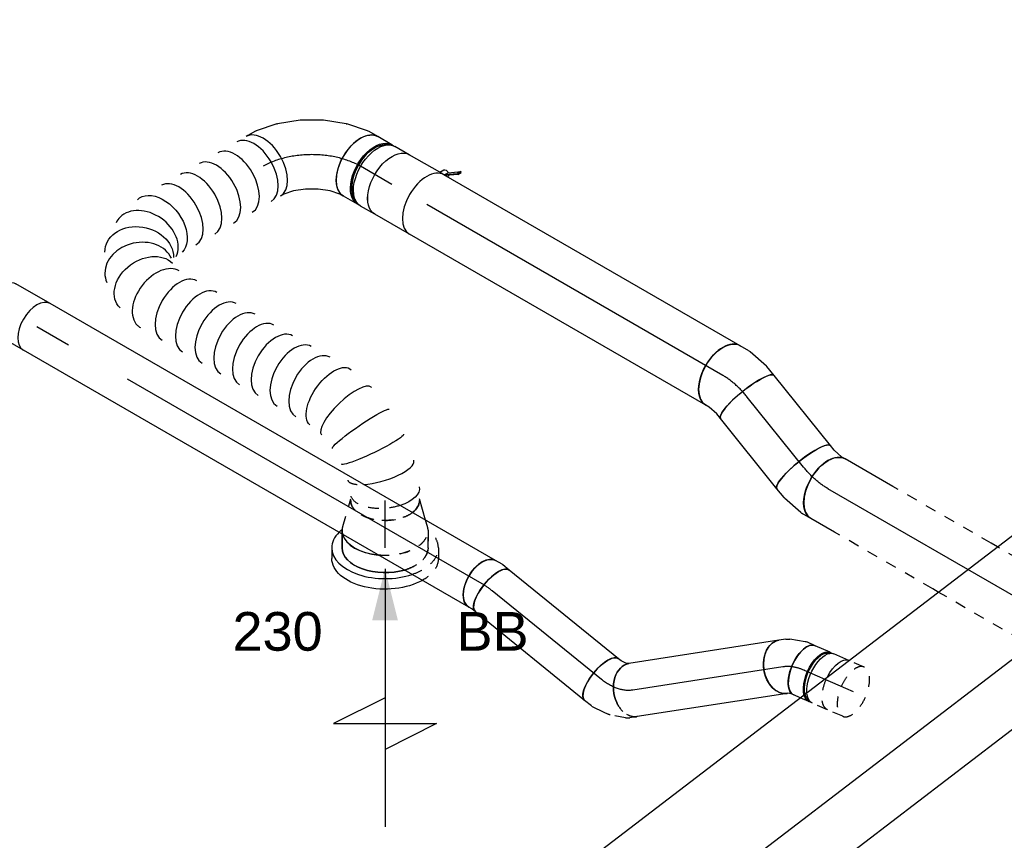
# Model space of a CAD drawing. Extents: x -138812 to 250702, y -18987 to 104055.
# Tile 34 of 193: x 18374 to 20665, y 27423 to 29333. Entities that reach past the tile are written whole.
import ezdxf
from ezdxf.enums import TextEntityAlignment as Align

# ---------------------------------------------------------------- set-up
doc = ezdxf.new("R2010")
doc.units = 0
doc.header["$LTSCALE"] = 50
doc.linetypes.add('CENTER2', pattern=[28.575, 19.05, -3.175, 3.175, -3.175])
doc.linetypes.add('STREEPJES', pattern=[0.1, 0.05, -0.05])
doc.layers.get('0').update_dxf_attribs({"linetype": 'CONTINUOUS'})
for name, color, linetype in [('lMcht retour bestaand_PR', 1, 'CONTINUOUS'), ('lucht retour bestaand', 8, 'CONTINUOUS'), ('WL570---_RETOUR', 112, 'CONTINUOUS'), ('WL570---_RETOUR_HL', 8, 'CONTINUOUS'), ('WL570---_RETOUR_RST', 2, 'CONTINUOUS'), ('WL570---_RETOUR_RST_HL', 1, 'CONTINUOUS'), ('WM570---_RETOUR_PR', 1, 'CONTINUOUS'), ('WM570---_RETOUR_RST_PR', 1, 'CONTINUOUS')]:
    doc.layers.add(name, color=color, linetype=linetype)
doc.styles.add('BURO-018', font='ARIAL.TTF', dxfattribs={"height": 90})

# ---------------------------------------------------------------- blocks, each defined once
blk = doc.blocks.new('*U799')
at = {"color": 0, "ltscale": 10}
for p, q in [((11.4, 179, -878.6), (4113.4, 179, -878.6)), ((138.2, -49.4, -878.6), (4240.2, -49.4, -878.6)), ((1368.6, -179, -878.6), (4141, -179, -878.6))]:
    blk.add_line(p, q, dxfattribs=at)
at = {"layer": 'lMcht retour bestaand_PR', "color": 1, "style": 'BURO-018'}
blk.add_attdef('POSNR', text='', height=90, dxfattribs=at).set_placement((0, 0), align=Align.MIDDLE)
blk = doc.blocks.new('*U837')
at = {"color": 2, "ltscale": 10}
for p, q in [((-16.6, 79.7, 2258.4), (-13.2, 85.6, 2258.4)), ((-16.5, 81, 2258.4), (-16.6, 79.7, 2258.4)), ((-16.6, 79.7, 2258.4), (26.3, 63.1, 2258.4)), ((-13.1, 86.9, 2258.4), (-16.5, 81, 2258.4)), ((-13.2, 85.6, 2258.4), (-13.1, 86.9, 2258.4)), ((29.7, 69, 2258.4), (-13.2, 85.6, 2258.4)), ((29.8, 70.2, 2258.4), (-13.1, 86.9, 2258.4)), ((26.3, 63.1, 2258.4), (29.7, 69, 2258.4)), ((29.7, 70.3, 2258.4), (30.1, 71, 2258.4)), ((29.7, 69, 2258.4), (29.8, 70.2, 2258.4)), ((30.6, 68.6, 2258.4), (29.7, 69, 2258.4)), ((89.8, 47, 2258.4), (29.8, 70.2, 2258.4)), ((-46.1, 62.5, 2258.4), (25.2, 62.5, 2258.4)), ((17.2, 48.6, 2258.4), (25.2, 62.5, 2258.4)), ((25.2, 62.5, 2258.4), (25.7, 63.3, 2258.4)), ((89.7, 45.7, 2258.4), (30.6, 68.6, 2258.4)), ((33.2, 38.7, 2258.4), (46.4, 61.6, 2258.4)), ((43.4, 56.4, 2258.4), (86.3, 39.8, 2258.4)), ((89.7, 45.7, 2258.4), (89.8, 47, 2258.4)), ((86.3, 39.8, 2258.4), (89.7, 45.7, 2258.4)), ((-46.1, -62.5, 2258.4), (46.1, -62.5, 2258.4))]:
    blk.add_line(p, q, dxfattribs=at)
for centre, major_axis, start_param, end_param in [((38.3, 66.3, 2258.4), (8.15, -4.7), 3.141593, 6.283185), ((38.3, 66.3, 2258.4), (8.15, -4.7), 0, 3.141593), ((-46.1, 0, 2258.4), (0, 62.5), 3.141593, 6.283185)]:
    blk.add_ellipse(centre, major_axis=major_axis, ratio=0.57735, start_param=start_param, end_param=end_param, dxfattribs=at)
at = {"color": 2, "ltscale": 10, "extrusion": (1.03585e-16, -6.83926e-17, -1)}
for start_param, end_param in [(0.746544, 3.141593), (0.156399, 0.284343)]:
    blk.add_ellipse((46.1, 0, 2258.4), major_axis=(0, 62.5), ratio=0.57735, start_param=start_param, end_param=end_param, dxfattribs=at)
at = {"color": 2, "ltscale": 10}
blk.add_spline([(33.2, 38.7, 2258.4), (32.7, 38.3, 2258.4), (32.2, 37.9, 2258.4), (31.7, 37.6, 2258.4), (31.1, 37.3, 2258.4), (30.4, 37.2, 2258.4), (29.6, 37.1, 2258.4), (28.9, 37, 2258.4), (28.1, 37.1, 2258.4), (27.2, 37.2, 2258.4), (26.4, 37.4, 2258.4), (25.6, 37.7, 2258.4), (24.7, 38.1, 2258.4), (23.9, 38.5, 2258.4), (23.1, 39, 2258.4), (22.3, 39.5, 2258.4), (21.5, 40.1, 2258.4), (20.8, 40.7, 2258.4), (20.1, 41.3, 2258.4), (19.5, 42, 2258.4), (18.9, 42.7, 2258.4), (18.4, 43.3, 2258.4), (17.9, 44, 2258.4), (17.6, 44.7, 2258.4), (17.3, 45.4, 2258.4), (17.1, 46, 2258.4), (16.9, 46.6, 2258.4), (16.9, 47.2, 2258.4), (16.9, 47.7, 2258.4), (17, 48.2, 2258.4), (17.2, 48.6, 2258.4)], degree=3, dxfattribs=at)
at = {"layer": 'WL570---_RETOUR', "color": 1, "style": 'BURO-018'}
blk.add_attdef('I', text='', height=90, dxfattribs=at).set_placement((0, 0), align=Align.MIDDLE)
at = {"layer": 'WM570---_RETOUR_PR', "color": 1, "style": 'BURO-018'}
blk.add_attdef('POSNR', text='', height=90, dxfattribs=at).set_placement((0, 0), align=Align.MIDDLE)
blk = doc.blocks.new('*U838')
at = {"color": 0, "ltscale": 10}
for p, q in [((0, 62.5, 1379.9), (1196.3, 62.5, 1379.9)), ((0, -62.5, 1379.9), (1196.3, -62.5, 1379.9))]:
    blk.add_line(p, q, dxfattribs=at)
blk.add_ellipse((0, 0, 1379.9), major_axis=(0, 62.5), ratio=0.57735, start_param=3.141593, end_param=6.283185, dxfattribs=at)
at = {"layer": 'WL570---_RETOUR_HL', "linetype": 'CENTER2'}
blk.add_line((0, 0, 1379.9), (1196.3, 0, 1379.9), dxfattribs=at)
at = {"layer": 'WM570---_RETOUR_PR', "color": 1, "style": 'BURO-018'}
blk.add_attdef('POSNR', text='', height=90, dxfattribs=at).set_placement((0, 0), align=Align.MIDDLE)
blk = doc.blocks.new('*U839')
at = {"color": 0, "ltscale": 10}
for p, q in [((-15.2, 62.5, 1370.4), (-5, 62.5, 1370.4)), ((-5, 62.5, 1370.4), (3.4, 63.8, 1370.4)), ((-15.2, -62.5, 1370.4), (3.8, -62.5, 1370.4)), ((3.8, -62.5, 1370.4), (6.1, -62.3, 1370.4)), ((6.1, -62.3, 1370.4), (23.1, -59.6, 1370.4))]:
    blk.add_line(p, q, dxfattribs=at)
blk.add_ellipse((-15.2, 0, 1370.4), major_axis=(0, 62.5), ratio=0.38297, start_param=3.141593, end_param=6.283185, dxfattribs=at)
at = {"color": 0, "ltscale": 10, "extrusion": (5.12092e-17, 1.13071e-16, -1)}
blk.add_ellipse((13.3, 2.1, 1370.4), major_axis=(-9.9, 61.7), ratio=0.57735, start_param=0, end_param=3.141593, dxfattribs=at)
at = {"layer": 'WL570---_RETOUR_HL', "linetype": 'CENTER2'}
blk.add_ellipse((-56.7, 62.2, 1370.4), major_axis=(122.1, -26.8), ratio=0.459368, start_param=5.15816, end_param=5.419959, dxfattribs=at)
at = {"layer": 'WM570---_RETOUR_PR', "color": 1, "style": 'BURO-018'}
blk.add_attdef('POSNR', text='', height=90, dxfattribs=at).set_placement((0, 0), align=Align.MIDDLE)
blk = doc.blocks.new('*U840')
at = {"color": 0, "ltscale": 10}
for p, q in [((0, 62.5, 1228.4), (327.3, 62.5, 1228.4)), ((0, -62.5, 1228.4), (327.3, -62.5, 1228.4))]:
    blk.add_line(p, q, dxfattribs=at)
blk.add_ellipse((0, 0, 1228.4), major_axis=(0, 62.5), ratio=0.38297, start_param=3.141593, end_param=6.283185, dxfattribs=at)
at = {"color": 0, "ltscale": 10, "extrusion": (9.15221e-17, -6.87025e-17, -1)}
blk.add_ellipse((327.3, 0, 1228.4), major_axis=(0, 62.5), ratio=0.38297, start_param=0, end_param=3.141593, dxfattribs=at)
at = {"layer": 'WL570---_RETOUR_HL', "linetype": 'CENTER2'}
blk.add_line((0, 0, 1228.4), (327.3, 0, 1228.4), dxfattribs=at)
at = {"layer": 'WM570---_RETOUR_PR', "color": 1, "style": 'BURO-018'}
blk.add_attdef('POSNR', text='', height=90, dxfattribs=at).set_placement((0, 0), align=Align.MIDDLE)
blk = doc.blocks.new('*U841')
at = {"color": 8, "linetype": 'STREEPJES', "ltscale": 10}
for p, q in [((-36.2, 62.5, 1208.6), (-19.1, 62.5, 1208.6)), ((-9.5, 60.9, 1208.6), (24.8, 48.9, 1208.6)), ((30.2, 46.2, 1208.6), (37.5, 41.1, 1208.6))]:
    blk.add_line(p, q, dxfattribs=at)
at = {"color": 0, "ltscale": 10}
for p, q in [((37.5, 41.1, 1208.6), (62.2, 23.8, 1208.6)), ((64.5, 21.8, 1208.6), (78.5, 6.4, 1208.6)), ((-36.2, -62.5, 1208.6), (-35.3, -62.5, 1208.6)), ((-35.3, -62.5, 1208.6), (-29.6, -64.5, 1208.6)), ((-29.6, -64.5, 1208.6), (-19.7, -71.4, 1208.6)), ((-19.7, -71.4, 1208.6), (-14.3, -77.4, 1208.6))]:
    blk.add_line(p, q, dxfattribs=at)
at = {"color": 8, "linetype": 'STREEPJES', "ltscale": 10}
for centre, major_axis, ratio, start_param, end_param in [((-36.2, 0, 1208.6), (0, 62.5), 0.714511, 5.089972, 6.283185), ((-24.7, 0, 1208.6), (-10.5, -62.1), 0.681478, 3.027032, 3.256153)]:
    blk.add_ellipse(centre, major_axis=major_axis, ratio=ratio, start_param=start_param, end_param=end_param, dxfattribs=at)
at = {"color": 8, "linetype": 'STREEPJES', "ltscale": 10, "extrusion": (2.12517e-17, 1.37141e-16, -1)}
blk.add_ellipse((-1, -8.3, 1208.6), major_axis=(28.6, 56), ratio=0.591775, start_param=6.201543, end_param=6.364828, dxfattribs=at)
at = {"color": 0, "ltscale": 10}
for centre, major_axis, ratio, start_param, end_param in [((-36.2, 0, 1208.6), (0, 62.5), 0.714511, 3.141593, 5.089972), ((21.9, -24.2, 1208.6), (-41.5, -47.1), 0.460908, 3.089265, 3.19392)]:
    blk.add_ellipse(centre, major_axis=major_axis, ratio=ratio, start_param=start_param, end_param=end_param, dxfattribs=at)
at = {"color": 0, "ltscale": 10, "extrusion": (2.12517e-17, 1.37141e-16, -1)}
blk.add_ellipse((32.1, -35.5, 1208.6), major_axis=(46.4, 41.9), ratio=0.38297, start_param=0, end_param=3.141593, dxfattribs=at)
at = {"layer": 'WL570---_RETOUR_HL', "linetype": 'CENTER2', "extrusion": (2.12517e-17, 1.37141e-16, -1)}
blk.add_ellipse((-14.2, -121.2, 1208.6), major_axis=(42, -117.8), ratio=0.67792, start_param=3.379025, end_param=4.164423, dxfattribs=at)
at = {"layer": 'WM570---_RETOUR_PR', "color": 1, "style": 'BURO-018'}
blk.add_attdef('POSNR', text='', height=90, dxfattribs=at).set_placement((0, 0), align=Align.MIDDLE)
blk = doc.blocks.new('*U842')
at = {"color": 0, "ltscale": 10}
for p, q in [((0, 62.5, 810.9), (353.2, 62.5, 810.9)), ((0, -62.5, 810.9), (353.2, -62.5, 810.9))]:
    blk.add_line(p, q, dxfattribs=at)
blk.add_ellipse((0, 0, 810.9), major_axis=(0, 62.5), ratio=0.714511, start_param=3.141593, end_param=6.283185, dxfattribs=at)
at = {"color": 8, "linetype": 'STREEPJES', "ltscale": 10, "extrusion": (-9.6308e-19, 8.44098e-17, -1)}
blk.add_ellipse((353.2, 0, 810.9), major_axis=(0, 62.5), ratio=0.714511, start_param=0, end_param=1.193214, dxfattribs=at)
at = {"color": 0, "ltscale": 10, "extrusion": (-9.6308e-19, 8.44098e-17, -1)}
blk.add_ellipse((353.2, 0, 810.9), major_axis=(0, 62.5), ratio=0.714511, start_param=1.193214, end_param=3.141593, dxfattribs=at)
at = {"layer": 'WL570---_RETOUR_HL', "linetype": 'CENTER2'}
blk.add_line((0, 0, 810.9), (353.2, 0, 810.9), dxfattribs=at)
at = {"layer": 'WM570---_RETOUR_PR', "color": 1, "style": 'BURO-018'}
blk.add_attdef('POSNR', text='', height=90, dxfattribs=at).set_placement((0, 0), align=Align.MIDDLE)
blk = doc.blocks.new('*U843')
at = {"color": 8, "linetype": 'STREEPJES', "ltscale": 10}
blk.add_line((-58.1, 59.4, 786.9), (-66.9, 59.4, 786.9), dxfattribs=at)
at = {"color": 0, "ltscale": 10}
for p, q in [((-29.2, 62.5, 786.9), (-22.7, 62.5, 786.9)), ((-22.7, 62.5, 786.9), (-15, 64.5, 786.9)), ((-15, 64.5, 786.9), (-13.6, 65.3, 786.9)), ((39, -49.3, 786.9), (53.2, -40.3, 786.9)), ((-58.1, -59.4, 786.9), (-66.9, -59.4, 786.9)), ((-29.2, -62.5, 786.9), (-9.5, -62.5, 786.9)), ((-4.5, -61.9, 786.9), (30.8, -52.8, 786.9))]:
    blk.add_line(p, q, dxfattribs=at)
at = {"color": 0, "ltscale": 10, "extrusion": (-5.99344e-17, 2.76634e-16, -1)}
for centre, major_axis, ratio, start_param, end_param in [((19.8, 12.5, 786.9), (-33.4, 52.8), 0.714511, 0, 3.141593), ((10.1, 6.4, 786.9), (24.9, -57.8), 0.671929, 6.177271, 6.3891)]:
    blk.add_ellipse(centre, major_axis=major_axis, ratio=ratio, start_param=start_param, end_param=end_param, dxfattribs=at)
at = {"color": 8, "linetype": 'STREEPJES', "ltscale": 10}
blk.add_ellipse((-67.7, 0, 786.9), major_axis=(0, 59.4), ratio=0.491713, start_param=5.723524, end_param=6.251194, dxfattribs=at)
at = {"color": 0, "ltscale": 10}
for centre, major_axis, ratio, start_param, end_param in [((-67.7, 0, 786.9), (0, 59.4), 0.491713, 3.173584, 5.723524), ((-29.2, 0, 786.9), (0, 62.5), 0.491713, 3.141593, 6.283185), ((-14.8, 0, 786.9), (7.9, -62.3), 0.56165, 6.212542, 6.353829)]:
    blk.add_ellipse(centre, major_axis=major_axis, ratio=ratio, start_param=start_param, end_param=end_param, dxfattribs=at)
at = {"layer": 'WL570---_RETOUR_HL', "linetype": 'CENTER2'}
blk.add_ellipse((-69.9, 93.6, 786.9), major_axis=(109.3, -60.7), ratio=0.651832, start_param=5.417853, end_param=5.941452, dxfattribs=at)
at = {"layer": 'WM570---_RETOUR_PR', "color": 1, "style": 'BURO-018'}
blk.add_attdef('POSNR', text='', height=90, dxfattribs=at).set_placement((0, 0), align=Align.MIDDLE)
blk = doc.blocks.new('*U844')
at = {"color": 8, "linetype": 'STREEPJES', "ltscale": 10}
for p, q in [((-42.9, 62.5, 746.2), (-4.4, 62.5, 746.2)), ((4.4, 62.5, 746.2), (26.6, 62.5, 746.2))]:
    blk.add_line(p, q, dxfattribs=at)
at = {"color": 0, "ltscale": 10}
for p, q in [((26.6, 62.5, 746.2), (42.9, 62.5, 746.2)), ((-42.8, -62.5, 746.2), (-4.4, -62.5, 746.2)), ((4.4, -62.5, 746.2), (42.9, -62.5, 746.2))]:
    blk.add_line(p, q, dxfattribs=at)
at = {"color": 8, "linetype": 'STREEPJES', "ltscale": 10, "extrusion": (5.02383e-17, 8.24277e-17, -1)}
for centre, major_axis, start_param, end_param in [((-42.9, 0, 746.2), (0, 62.5), 0, 1.696805), ((-4.4, 0, 746.2), (0, 62.5), 0, 0.765452), ((4.4, 0, 746.2), (0, 62.5), 6.141038, 6.280044), ((4.4, 0, 746.2), (0, 62.5), 0, 0.574347), ((4.4, 0, 746.2), (0, 59.4), 0.031991, 0.559661)]:
    blk.add_ellipse(centre, major_axis=major_axis, ratio=0.491713, start_param=start_param, end_param=end_param, dxfattribs=at)
at = {"color": 0, "ltscale": 10, "extrusion": (5.02383e-17, 8.24277e-17, -1)}
for centre, major_axis, start_param, end_param in [((4.4, 0, 746.2), (0, 62.5), 0.574347, 3.28374), ((4.4, 0, 746.2), (0, 59.4), 0.559661, 3.109601), ((42.9, 0, 746.2), (0, 62.5), 0, 3.141593), ((-4.4, 0, 746.2), (0, 62.5), 0.765452, 3.141593), ((-42.9, 0, 746.2), (0, 62.5), 1.696805, 3.136625)]:
    blk.add_ellipse(centre, major_axis=major_axis, ratio=0.491713, start_param=start_param, end_param=end_param, dxfattribs=at)
at = {"layer": 'WL570---_RETOUR_HL', "linetype": 'CENTER2'}
blk.add_line((-42.9, 0, 746.2), (42.9, 0, 746.2), dxfattribs=at)
at = {"layer": 'WM570---_RETOUR_PR', "color": 1, "style": 'BURO-018'}
blk.add_attdef('POSNR', text='', height=90, dxfattribs=at).set_placement((0, 0), align=Align.MIDDLE)
blk = doc.blocks.new('*U845')
at = {"color": 8, "linetype": 'STREEPJES', "ltscale": 10}
for p, q in [((0, 62.5, 700.2), (38.5, 62.5, 700.2)), ((0, -62.5, 700.2), (38.5, -62.5, 700.2))]:
    blk.add_line(p, q, dxfattribs=at)
for start_param, end_param in [(0, 3.141593), (3.141593, 6.283185)]:
    blk.add_ellipse((0, 0, 700.2), major_axis=(0, 62.5), ratio=0.491713, start_param=start_param, end_param=end_param, dxfattribs=at)
at = {"color": 8, "linetype": 'STREEPJES', "ltscale": 10, "extrusion": (-2.80727e-17, -1.33321e-16, -1)}
blk.add_ellipse((38.5, 0, 700.2), major_axis=(0, 62.5), ratio=0.491713, start_param=0, end_param=1.696805, dxfattribs=at)
at = {"color": 0, "ltscale": 10, "extrusion": (-2.80727e-17, -1.33321e-16, -1)}
blk.add_ellipse((38.5, 0, 700.2), major_axis=(0, 62.5), ratio=0.491713, start_param=1.696805, end_param=3.136625, dxfattribs=at)
at = {"layer": 'WL570---_RETOUR_HL', "linetype": 'CENTER2'}
blk.add_line((0, 0, 700.2), (38.5, 0, 700.2), dxfattribs=at)
at = {"layer": 'WM570---_RETOUR_PR', "color": 1, "style": 'BURO-018'}
blk.add_attdef('POSNR', text='', height=90, dxfattribs=at).set_placement((0, 0), align=Align.MIDDLE)
blk = doc.blocks.new('*U876')
at = {"color": 0, "ltscale": 10}
for p, q in [((-42.2, 80, 2848.9), (-4.1, 80, 2848.9)), ((4.1, 80, 2848.9), (42.2, 80, 2848.9)), ((-42.2, -80, 2848.9), (-4.1, -80, 2848.9)), ((4.1, -80, 2848.9), (42.2, -80, 2848.9))]:
    blk.add_line(p, q, dxfattribs=at)
at = {"color": 0, "ltscale": 10, "extrusion": (7.43708e-18, -5.9805e-17, -1)}
for centre, major_axis, start_param, end_param in [((-42.2, 0, 2848.9), (0, 80), 0, 3.141593), ((-4.1, 0, 2848.9), (0, 80), 0, 3.141593), ((4.1, 0, 2848.9), (0, 80), 0, 3.230096), ((4.1, 0, 2848.9), (0, 80), 6.194681, 6.280044), ((4.1, 0, 2848.9), (0, 76), 0.198548, 2.943045), ((42.2, 0, 2848.9), (0, 80), 0, 3.141593)]:
    blk.add_ellipse(centre, major_axis=major_axis, ratio=0.57735, start_param=start_param, end_param=end_param, dxfattribs=at)
at = {"layer": 'WL570---_RETOUR_HL', "linetype": 'CENTER2'}
blk.add_line((-42.2, 0, 2848.9), (42.2, 0, 2848.9), dxfattribs=at)
at = {"layer": 'WM570---_RETOUR_PR', "color": 1, "style": 'BURO-018'}
blk.add_attdef('POSNR', text='', height=90, dxfattribs=at).set_placement((0, 0), align=Align.MIDDLE)
blk = doc.blocks.new('*U880')
at = {"ltscale": 10}
blk.add_hatch(color=0, dxfattribs=at).paths.add_polyline_path([(49, 0), (169, 30), (169, -30)])
at = {"color": 8, "linetype": 'STREEPJES', "ltscale": 10}
for p, q in [((0, 124, 2212.7), (24.5, 124, 2212.7)), ((-40.8, 100, 2212.7), (0, 100, 2212.7)), ((-40.8, -100, 2212.7), (-32.2, -100, 2212.7))]:
    blk.add_line(p, q, dxfattribs=at)
at = {"color": 0, "ltscale": 10}
for p, q in [((409, -120, 2212.7), (409, 120, 2212.7)), ((409, 120, 2212.7), (469, 0, 2212.7)), ((49, 0, 2212.7), (649, 0, 2212.7)), ((349, 0, 2212.7), (409, -120, 2212.7)), ((-32.2, -100, 2212.7), (0, -100, 2212.7)), ((0, -124, 2212.7), (24.5, -124, 2212.7))]:
    blk.add_line(p, q, dxfattribs=at)
at = {"color": 8, "linetype": 'STREEPJES', "ltscale": 10}
for centre, major_axis, start_param, end_param in [((0, 0, 2212.7), (0, 124), 0, 0.633152), ((0, 0, 2212.7), (0, 124), 5.243296, 6.283185), ((-40.8, 0, 2212.7), (0, 100), 0, 0.215214), ((-40.8, 0, 2212.7), (0, 100), 4.549919, 6.283185), ((-40.8, 0, 2212.7), (0, 100), 2.926378, 3.141593), ((0, 0, 2212.7), (0, 124), 2.508441, 2.610686), ((-40.8, 0, 2212.7), (0, 100), 3.141593, 3.304063)]:
    blk.add_ellipse(centre, major_axis=major_axis, ratio=0.57735, start_param=start_param, end_param=end_param, dxfattribs=at)
at = {"color": 8, "linetype": 'STREEPJES', "ltscale": 10, "extrusion": (5.55112e-17, -1.11022e-16, -1)}
for centre, major_axis, end_param in [((24.5, 0, 2212.7), (0, 124), 0.795216), ((0, 0, 2212.7), (0, 100), 1.102878)]:
    blk.add_ellipse(centre, major_axis=major_axis, ratio=0.57735, start_param=0, end_param=end_param, dxfattribs=at)
at = {"color": 0, "ltscale": 10, "extrusion": (5.55112e-17, -1.11022e-16, -1)}
for centre, major_axis, start_param in [((24.5, 0, 2212.7), (0, 124), 0.795216), ((0, 0, 2212.7), (0, 100), 1.102878)]:
    blk.add_ellipse(centre, major_axis=major_axis, ratio=0.57735, start_param=start_param, end_param=3.141593, dxfattribs=at)
at = {"color": 0, "ltscale": 10}
for centre, major_axis, start_param, end_param in [((0, 0, 2212.7), (0, 124), 3.141593, 5.243296), ((-40.8, 0, 2212.7), (0, 100), 3.304063, 4.549919), ((0, 0, 2212.7), (0, 124), 2.610686, 3.141593)]:
    blk.add_ellipse(centre, major_axis=major_axis, ratio=0.57735, start_param=start_param, end_param=end_param, dxfattribs=at)
at = {"layer": 'WL570---_RETOUR_RST', "color": 1, "style": 'BURO-018'}
for tag in ['MC', 'Q']:
    blk.add_attdef(tag, text='', height=90, dxfattribs=at).set_placement((0, 0), align=Align.MIDDLE)
at = {"layer": 'WM570---_RETOUR_RST_PR', "color": 1, "style": 'BURO-018'}
blk.add_attdef('POSNR', text='', height=90, dxfattribs=at).set_placement((0, 0), align=Align.MIDDLE)
blk = doc.blocks.new('*U902')
at = {"color": 0, "ltscale": 10}
for p, q in [((-40.4, 100, 2184.1), (-8.2, 100, 2184.1)), ((23.9, -94.4, 2184.1), (73.4, -80, 2184.1))]:
    blk.add_line(p, q, dxfattribs=at)
at = {"color": 8, "linetype": 'STREEPJES', "ltscale": 10}
for p, q in [((-8.2, 100, 2184.1), (0, 100, 2184.1)), ((9.6, 98.6, 2184.1), (73.4, 80, 2184.1)), ((-40.4, -100, 2184.1), (0, -100, 2184.1)), ((9.6, -98.6, 2184.1), (23.9, -94.4, 2184.1))]:
    blk.add_line(p, q, dxfattribs=at)
at = {"color": 0, "ltscale": 10}
for centre, major_axis, start_param, end_param in [((-40.4, 0, 2184.1), (0, -100), 3.141593, 5.180307), ((0, 0, 2184.1), (0, -100), 3.295543, 4.558439), ((0, 0, 2184.1), (0, -100), 3.295543, 4.558439), ((0, 0, 2184.1), (0, -100), 3.295543, 4.558439), ((69.6, 0, 2184.1), (0, -80), 5.633949, 6.283185), ((69.6, 0, 2184.1), (0, -80), 5.633949, 6.283185)]:
    blk.add_ellipse(centre, major_axis=major_axis, ratio=0.57735, start_param=start_param, end_param=end_param, dxfattribs=at)
at = {"color": 8, "linetype": 'STREEPJES', "ltscale": 10}
for centre, major_axis, start_param, end_param in [((0, 0, 2184.1), (0, -100), 3.138057, 3.295543), ((0, 0, 2184.1), (0, -100), 3.138057, 3.295543), ((0, 0, 2184.1), (0, -100), 3.138057, 3.295543), ((69.6, 0, 2184.1), (0, -80), 3.141593, 5.633949), ((69.6, 0, 2184.1), (0, -80), 3.141593, 5.633949), ((0, 0, 2184.1), (0, -100), 4.558439, 6.286721), ((0, 0, 2184.1), (0, -100), 4.558439, 6.286721), ((0, 0, 2184.1), (0, -100), 4.558439, 6.286721), ((-40.4, 0, 2184.1), (0, -100), 5.180307, 6.283185)]:
    blk.add_ellipse(centre, major_axis=major_axis, ratio=0.57735, start_param=start_param, end_param=end_param, dxfattribs=at)
at = {"layer": 'WL570---_RETOUR_RST_HL', "linetype": 'CENTER2'}
for p, q in [((-40.4, 0, 2184.1), (0, 0, 2184.1)), ((0, 0, 2184.1), (69.6, 0, 2184.1))]:
    blk.add_line(p, q, dxfattribs=at)
blk.add_circle((69.6, 0, 2184.1), 0.075, dxfattribs=at)
at = {"layer": 'WM570---_RETOUR_RST_PR', "color": 1, "style": 'BURO-018'}
blk.add_attdef('POSNR', text='', height=90, dxfattribs=at).set_placement((0, 0), align=Align.MIDDLE)
blk = doc.blocks.new('*U903')
at = {"color": 0, "ltscale": 10}
for p, q in [((-24.2, 127.6, 2971.2), (-8.5, 145.3, 2971.2)), ((-8.5, 145.3, 2971.2), (-4, 153.1, 2971.2)), ((-46.2, 109.9, 2971.2), (-24.2, 127.6, 2971.2)), ((-98.4, 84.7, 2971.2), (-72, 95, 2971.2)), ((-72, 95, 2971.2), (-46.2, 109.9, 2971.2)), ((-154.3, 76, 2971.2), (-162.5, 76, 2971.2)), ((-130.6, 80, 2971.2), (-121.5, 80, 2971.2)), ((-121.5, 80, 2971.2), (-98.4, 84.7, 2971.2)), ((123, 53, 2971.2), (134.6, 73.1, 2971.2)), ((87, 11.8, 2971.2), (120.6, 49.7, 2971.2)), ((44.5, -22.5, 2971.2), (86.1, 10.9, 2971.2)), ((87, 11.8, 2971.2), (86.1, 10.9, 2971.2)), ((-2.6, -49.7, 2971.2), (44.4, -22.6, 2971.2)), ((44.4, -22.6, 2971.2), (44.5, -22.5, 2971.2)), ((-52.5, -69.1, 2971.2), (-2.8, -49.8, 2971.2)), ((-2.8, -49.8, 2971.2), (-2.6, -49.7, 2971.2)), ((-154.3, -76, 2971.2), (-162.5, -76, 2971.2)), ((-130.6, -80, 2971.2), (-107.4, -80, 2971.2)), ((-103.4, -79.6, 2971.2), (-53.8, -69.4, 2971.2)), ((-52.5, -69.1, 2971.2), (-53.8, -69.4, 2971.2))]:
    blk.add_line(p, q, dxfattribs=at)
for centre, major_axis, ratio, start_param, end_param in [((65.3, 113.1, 2971.2), (69.3, -40), 0.57735, 3.141593, 6.283185), ((-168.8, 0, 2971.2), (0, 76), 0.57735, 3.34014, 6.084638), ((-130.6, 0, 2971.2), (0, 80), 0.57735, 3.141593, 6.283185), ((56.7, 98.2, 2971.2), (65.1, -47), 0.497511, 6.232846, 6.333525), ((-113.4, 0, 2971.2), (8.1, -79.9), 0.497511, 6.232846, 6.333525)]:
    blk.add_ellipse(centre, major_axis=major_axis, ratio=ratio, start_param=start_param, end_param=end_param, dxfattribs=at)
at = {"layer": 'WL570---_RETOUR_HL', "linetype": 'CENTER2'}
blk.add_ellipse((-65.3, 113.1, 2971.2), major_axis=(-138.6, -80), ratio=0.57735, start_param=0.785398, end_param=2.356194, dxfattribs=at)
at = {"layer": 'WM570---_RETOUR_PR', "color": 1, "style": 'BURO-018'}
blk.add_attdef('POSNR', text='', height=90, dxfattribs=at).set_placement((0, 0), align=Align.MIDDLE)
blk = doc.blocks.new('*U904')
at = {"color": 0, "ltscale": 10}
for p, q in [((39.1, 768.7, 2878.8), (38.8, 767.4, 2878.8)), ((39.2, 572, 2878.8), (39.5, 570.7, 2878.8))]:
    blk.add_line(p, q, dxfattribs=at)
at = {"color": 0, "ltscale": 10, "extrusion": (3.41963e-17, -1.97432e-17, -1)}
for centre, major_axis, ratio, start_param, end_param in [((143.6, 815.3, 2878.8), (-69.3, 40), 0.57735, 0, 0.649236), ((132.5, 796.2, 2878.8), (-73.3, 32.9), 0.497753, 6.232624, 7.452302), ((108.9, 697, 2878.8), (80, -6), 0.10813, 3.133246, 6.274839), ((109, 642.8, 2878.8), (-80, -6.3), 0.105215, 3.149709, 6.291302), ((133.1, 543.6, 2878.8), (-73.1, -33.2), 0.495437, 3.191764, 6.333356), ((374.5, 104.2, 2878.8), (-80.2, -6.9), 0.750739, 3.009293, 6.150885), ((277.9, 0, 2878.8), (10.5, -79.7), 0.646887, 6.198226, 9.339819), ((352.8, 33.9, 2878.8), (59.5, -54.4), 0.803023, 6.107746, 9.249338)]:
    blk.add_ellipse(centre, major_axis=major_axis, ratio=ratio, start_param=start_param, end_param=end_param, dxfattribs=at)
at = {"color": 8, "linetype": 'STREEPJES', "ltscale": 10, "extrusion": (3.41963e-17, -1.97432e-17, -1)}
for centre, major_axis, ratio, start_param, end_param in [((143.6, 815.3, 2878.8), (-69.3, 40), 0.57735, 0.649236, 3.141593), ((132.5, 796.2, 2878.8), (-73.3, 32.9), 0.497753, 1.169117, 3.091031)]:
    blk.add_ellipse(centre, major_axis=major_axis, ratio=ratio, start_param=start_param, end_param=end_param, dxfattribs=at)
at = {"color": 0, "ltscale": 10}
for centre, major_axis, ratio, start_param, end_param in [((116.9, 749.3, 2878.8), (-78, 18.8), 0.313929, 4.078809, 6.256608), ((117.3, 590.5, 2878.8), (78, 19.1), 0.311217, 3.167891, 6.256887), ((156.8, 502.7, 2878.8), (69.2, 40.2), 0.575276, 3.141593, 6.283185), ((182.1, 459.2, 2878.8), (69.2, 40.2), 0.575276, 3.141593, 6.283185), ((207.4, 415.8, 2878.8), (69.2, 40.2), 0.575276, 3.141593, 6.283185), ((232.6, 372.3, 2878.8), (69.2, 40.2), 0.575276, 3.141593, 6.283185), ((257.9, 328.9, 2878.8), (69.2, 40.2), 0.575276, 3.141593, 6.283185), ((283.2, 285.4, 2878.8), (69.2, 40.2), 0.575276, 3.141593, 6.283185), ((309.4, 240.2, 2878.8), (69.3, 40), 0.57735, 3.141593, 6.283185), ((336.5, 193.2, 2878.8), (69.3, 40), 0.57735, 3.141593, 6.283185), ((363, 147.4, 2878.8), (74.3, 30.8), 0.646887, 3.226552, 6.198226), ((363, 147.4, 2878.8), (74.3, 30.8), 0.646887, 6.198226, 6.368145), ((0, 0, 2878.8), (0, -80), 0.57735, 3.141593, 6.283185), ((25.2, 0, 2878.8), (0, -80), 0.57735, 3.141593, 6.283185), ((75.6, 0, 2878.8), (0, -80), 0.57735, 3.141593, 6.283185), ((126, 0, 2878.8), (0, -80), 0.57735, 3.141593, 6.283185), ((176.5, 0, 2878.8), (0, -80), 0.57735, 3.141593, 6.283185), ((226.9, 0, 2878.8), (0, -80), 0.57735, 3.141593, 6.283185), ((321.1, 11.6, 2878.8), (-34.1, 73), 0.750739, 0.1323, 3.009293), ((371.1, 65.5, 2878.8), (76.9, -24.3), 0.803023, 3.317032, 6.107746), ((371.1, 65.5, 2878.8), (76.9, -24.3), 0.803023, 6.107746, 6.458625), ((321.1, 11.6, 2878.8), (-34.1, 73), 0.750739, 3.009293, 3.273893)]:
    blk.add_ellipse(centre, major_axis=major_axis, ratio=ratio, start_param=start_param, end_param=end_param, dxfattribs=at)
at = {"color": 8, "linetype": 'STREEPJES', "ltscale": 10}
blk.add_ellipse((116.9, 749.3, 2878.8), major_axis=(-78, 18.8), ratio=0.313929, start_param=3.16817, end_param=4.078809, dxfattribs=at)
at = {"layer": 'WM570---_RETOUR_PR', "color": 1, "style": 'BURO-018'}
blk.add_attdef('POSNR', text='', height=90, dxfattribs=at).set_placement((0, 0), align=Align.MIDDLE)
blk = doc.blocks.new('*U908')
at = {"color": 2, "ltscale": 10}
for p, q in [((-46.7, 80, 2786), (46.7, 80, 2786)), ((-52.7, -89, 2786), (-76.8, -105.9, 2786)), ((-74.4, -96.7, 2786), (-50.6, -80, 2786)), ((-48.4, -81.5, 2786), (-72.4, -98.4, 2786)), ((-48.4, -81.5, 2786), (-52.7, -89, 2786)), ((-50.2, -80, 2786), (-48.4, -81.5, 2786)), ((-47.9, -81.1, 2786), (-48.4, -81.5, 2786)), ((-46.7, -80, 2786), (-35.2, -80, 2786)), ((-35.2, -80, 2786), (-40.7, -89.6, 2786)), ((-35.2, -80, 2786), (46.7, -80, 2786)), ((-74.4, -96.7, 2786), (-78.8, -104.3, 2786)), ((-78.8, -104.3, 2786), (-76.8, -105.9, 2786)), ((-76.8, -105.9, 2786), (-72.4, -98.4, 2786)), ((-72.4, -98.4, 2786), (-74.4, -96.7, 2786))]:
    blk.add_line(p, q, dxfattribs=at)
blk.add_ellipse((-46.7, 0, 2786), major_axis=(0, 80), ratio=0.57735, start_param=3.141593, end_param=6.283185, dxfattribs=at)
at = {"color": 2, "ltscale": 10, "extrusion": (1.23904e-16, 7.43708e-18, -1)}
for centre, major_axis, start_param, end_param in [((46.7, 0, 2786), (0, 80), 0, 3.141593), ((-49, -84.9, 2786), (8.26, -4.77), 2.413666, 3.141593), ((-49, -84.9, 2786), (8.26, -4.77), 0, 1.692399)]:
    blk.add_ellipse(centre, major_axis=major_axis, ratio=0.57735, start_param=start_param, end_param=end_param, dxfattribs=at)
at = {"layer": 'WL570---_RETOUR', "color": 1, "style": 'BURO-018'}
blk.add_attdef('I', text='', height=90, dxfattribs=at).set_placement((0, 0), align=Align.MIDDLE)
at = {"layer": 'WM570---_RETOUR_PR', "color": 1, "style": 'BURO-018'}
blk.add_attdef('POSNR', text='', height=90, dxfattribs=at).set_placement((0, 0), align=Align.MIDDLE)
blk = doc.blocks.new('*U909')
at = {"color": 0, "ltscale": 10}
for p, q in [((0, 80, 2190.5), (795.5, 80, 2190.5)), ((0, -80, 2190.5), (795.5, -80, 2190.5))]:
    blk.add_line(p, q, dxfattribs=at)
blk.add_ellipse((0, 0, 2190.5), major_axis=(0, 80), ratio=0.57735, start_param=3.141593, end_param=6.283185, dxfattribs=at)
at = {"layer": 'WL570---_RETOUR_HL', "linetype": 'CENTER2'}
blk.add_line((0, 0, 2190.5), (795.5, 0, 2190.5), dxfattribs=at)
at = {"layer": 'WM570---_RETOUR_PR', "color": 1, "style": 'BURO-018'}
blk.add_attdef('POSNR', text='', height=90, dxfattribs=at).set_placement((0, 0), align=Align.MIDDLE)
blk = doc.blocks.new('*U910')
at = {"color": 8, "linetype": 'STREEPJES', "ltscale": 10}
for p, q in [((23.2, 80, 1590.9), (345.9, 80, 1590.9)), ((360.1, 80, 1590.9), (624.6, 80, 1590.9)), ((23.5, -80, 1590.9), (279.4, -80, 1590.9)), ((295.7, -80, 1590.9), (560.2, -80, 1590.9))]:
    blk.add_line(p, q, dxfattribs=at)
at = {"color": 0, "ltscale": 10}
for p, q in [((345.9, 80, 1590.9), (360.1, 80, 1590.9)), ((624.6, 80, 1590.9), (688.2, 80, 1590.9)), ((279.4, -80, 1590.9), (295.7, -80, 1590.9)), ((560.2, -80, 1590.9), (688.2, -80, 1590.9))]:
    blk.add_line(p, q, dxfattribs=at)
at = {"color": 0, "ltscale": 10, "extrusion": (7.43708e-18, -5.9805e-17, -1)}
blk.add_ellipse((688.2, 0, 1590.9), major_axis=(0, 80), ratio=0.57735, start_param=0, end_param=3.141593, dxfattribs=at)
at = {"layer": 'WL570---_RETOUR_HL', "linetype": 'CENTER2'}
blk.add_line((0, 0, 1590.9), (688.2, 0, 1590.9), dxfattribs=at)
at = {"layer": 'WM570---_RETOUR_PR', "color": 1, "style": 'BURO-018'}
blk.add_attdef('POSNR', text='', height=90, dxfattribs=at).set_placement((0, 0), align=Align.MIDDLE)
blk = doc.blocks.new('*U911')
at = {"color": 0, "ltscale": 10}
for p, q in [((-35, 80, 2102.3), (-11.7, 80, 2102.3)), ((-7.7, 79.6, 2102.3), (41.9, 69.4, 2102.3)), ((41.9, 69.4, 2102.3), (43.2, 69.1, 2102.3)), ((43.2, 69.1, 2102.3), (68, 59.4, 2102.3)), ((-35, -80, 2102.3), (-25.9, -80, 2102.3)), ((-25.9, -80, 2102.3), (-2.8, -84.7, 2102.3)), ((-2.8, -84.7, 2102.3), (10.2, -89.8, 2102.3))]:
    blk.add_line(p, q, dxfattribs=at)
for centre, major_axis, ratio, start_param, end_param in [((-35, 0, 2102.3), (0, 80), 0.57735, 3.141593, 6.283185), ((-17.8, 0, 2102.3), (8.1, 79.9), 0.497511, 6.232846, 6.333525)]:
    blk.add_ellipse(centre, major_axis=major_axis, ratio=ratio, start_param=start_param, end_param=end_param, dxfattribs=at)
at = {"color": 0, "ltscale": 10, "extrusion": (1.23904e-16, 7.43708e-18, -1)}
blk.add_ellipse((39.1, -15.2, 2102.3), major_axis=(28.9, 74.6), ratio=0.211325, start_param=0, end_param=3.141593, dxfattribs=at)
at = {"layer": 'WL570---_RETOUR_HL', "linetype": 'CENTER2', "extrusion": (1.23904e-16, 7.43708e-18, -1)}
blk.add_ellipse((30.3, -113.2, 2102.3), major_axis=(138.7, -80.1), ratio=0.57735, start_param=3.926991, end_param=4.45059, dxfattribs=at)
at = {"layer": 'WM570---_RETOUR_PR', "color": 1, "style": 'BURO-018'}
blk.add_attdef('POSNR', text='', height=90, dxfattribs=at).set_placement((0, 0), align=Align.MIDDLE)
blk = doc.blocks.new('*U912')
at = {"color": 0, "ltscale": 10}
for p, q in [((0, 80, 2111.4), (209.4, 80, 2111.4)), ((0, -80, 2111.4), (209.4, -80, 2111.4))]:
    blk.add_line(p, q, dxfattribs=at)
blk.add_ellipse((0, 0, 2111.4), major_axis=(0, 80), ratio=0.211325, start_param=3.141593, end_param=6.283185, dxfattribs=at)
at = {"color": 0, "ltscale": 10, "extrusion": (0, 0, -1)}
blk.add_ellipse((209.4, 0, 2111.4), major_axis=(0, 80), ratio=0.211325, start_param=0, end_param=3.141593, dxfattribs=at)
at = {"layer": 'WL570---_RETOUR_HL', "linetype": 'CENTER2'}
blk.add_line((0, 0, 2111.4), (209.4, 0, 2111.4), dxfattribs=at)
at = {"layer": 'WM570---_RETOUR_PR', "color": 1, "style": 'BURO-018'}
blk.add_attdef('POSNR', text='', height=90, dxfattribs=at).set_placement((0, 0), align=Align.MIDDLE)
blk = doc.blocks.new('*U913')
at = {"color": 0, "ltscale": 10}
for p, q in [((-41.9, 80, 2165.7), (-28.1, 80, 2165.7)), ((-28.1, 80, 2165.7), (-4.8, 84, 2165.7)), ((-4.8, 84, 2165.7), (3.7, 87.3, 2165.7)), ((39.9, -70.3, 2165.7), (61.6, -61.9, 2165.7)), ((-41.9, -80, 2165.7), (-15.2, -80, 2165.7)), ((-15.2, -80, 2165.7), (-13.9, -79.9, 2165.7)), ((-13.9, -79.9, 2165.7), (36, -71.4, 2165.7))]:
    blk.add_line(p, q, dxfattribs=at)
at = {"color": 0, "ltscale": 10, "extrusion": (-4.32656e-17, 3.4779e-17, -1)}
for centre, major_axis, ratio, start_param, end_param in [((32.7, 12.7, 2165.7), (-28.9, 74.6), 0.57735, 0, 3.141593), ((16.6, 6.4, 2165.7), (21.4, -77.4), 0.497511, 6.232846, 6.333525)]:
    blk.add_ellipse(centre, major_axis=major_axis, ratio=ratio, start_param=start_param, end_param=end_param, dxfattribs=at)
at = {"color": 0, "ltscale": 10}
blk.add_ellipse((-41.9, 0, 2165.7), major_axis=(0, 80), ratio=0.211325, start_param=3.141593, end_param=6.283185, dxfattribs=at)
at = {"layer": 'WL570---_RETOUR_HL', "linetype": 'CENTER2'}
blk.add_ellipse((-69.2, 94.6, 2165.7), major_axis=(158.2, -24.5), ratio=0.57735, start_param=4.974188, end_param=5.497787, dxfattribs=at)
at = {"layer": 'WM570---_RETOUR_PR', "color": 1, "style": 'BURO-018'}
blk.add_attdef('POSNR', text='', height=90, dxfattribs=at).set_placement((0, 0), align=Align.MIDDLE)
blk = doc.blocks.new('*U981')
at = {"color": 0, "ltscale": 10}
for p, q in [((-100.2, 168.6, 3757), (-157.6, 69.2, 3757)), ((97.4, 168.6, 3757), (-100.2, 168.6, 3757)), ((-1.4, -2.5, 3757), (-100.2, 168.6, 3757)), ((196.2, -2.5, 3757), (97.4, 168.6, 3757)), ((-124.1, 127.3, 3757), (-252.3, 127.3, 3757)), ((-349.8, 11.9, 3757), (-171.5, -297, 3757)), ((-169.4, -293.4, 3757), (-345.7, 11.9, 3757)), ((-97.4, -168.6, 3757), (-1.4, -2.5, 3757)), ((196.2, -2.5, 3757), (-1.4, -2.5, 3757)), ((100.2, -168.6, 3757), (196.2, -2.5, 3757)), ((316.4, -293.4, 3757), (172.3, -43.8, 3757)), ((-162.5, -55.8, 3757), (-97.4, -168.6, 3757)), ((-95.3, -165.1, 3757), (-158.4, -55.8, 3757)), ((-97.4, -168.6, 3757), (100.2, -168.6, 3757)), ((102.3, -165.1, 3757), (-95.3, -165.1, 3757)), ((-171.5, -297, 3757), (-169.4, -293.4, 3757)), ((-171.5, -297, 3757), (314.4, -297, 3757)), ((316.4, -293.4, 3757), (-169.4, -293.4, 3757)), ((314.4, -297, 3757), (316.4, -293.4, 3757))]:
    blk.add_line(p, q, dxfattribs=at)
at = {"layer": 'WL570---_RETOUR_RST_HL', "linetype": 'CENTER2'}
blk.add_circle((0, 0, 3757), 0.075, dxfattribs=at)
at = {"layer": 'WL570---_RETOUR_RST', "color": 1, "style": 'BURO-018'}
for tag in ['MC', 'Q']:
    blk.add_attdef(tag, text='', height=90, dxfattribs=at).set_placement((0, 0), align=Align.MIDDLE)
at = {"layer": 'WM570---_RETOUR_RST_PR', "color": 1, "style": 'BURO-018'}
blk.add_attdef('POSNR', text='', height=90, dxfattribs=at).set_placement((0, 0), align=Align.MIDDLE)

msp = doc.modelspace()

# ---------------------------------------------------------------- block references
at = {"layer": 'lucht retour bestaand', "rotation": 37.42883070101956}
msp.add_blockref('*U799', (19043.98204, 26652.71562, 878.6202), dxfattribs=at)
at = {"layer": 'WL570---_RETOUR'}
for name, p, rotation in [('*U903', (19053.98534, 29056.97708, -2971.15934), 149.9999999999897), ('*U904', (18940.84825, 28991.65735, -2878.7833), 210.0000000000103), ('*U876', (19203.67984, 28970.55091, -2848.93429), 149.9999999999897), ('*U908', (19280.71913, 28926.07226, -2786.03198), 149.9999999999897), ('*U909', (20010.14807, 28504.93627, -2190.45574), 149.9999999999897), ('*U837', (18374.23742, 28641.16132, -2258.39941), 149.9999999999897), ('*U838', (19450.14349, 28019.98667, -1379.92578), 149.9999999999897), ('*U913', (20040.48295, 28487.42241, -2165.68742), 128.7939768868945), ('*U912', (20197.9239, 28291.5632, -2111.35579), 128.7939768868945), ('*U911', (20224.19468, 28258.88191, -2102.28996), 149.9999999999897), ('*U910', (20850.4937, 27897.288, -1590.91895), 149.9999999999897), ('*U839', (19461.78246, 28013.2669, -1370.4226), 140.9305572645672), ('*U840', (19727.72555, 27797.37622, -1228.41275), 140.9305572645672), ('*U843', (20172.86241, 27830.44023, -786.93392), 156.4655487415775), ('*U842', (20149.70144, 27826.85116, -810.87004), 188.808630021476), ('*U844', (20238.96395, 27801.65119, -746.22007), 156.4655487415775), ('*U841', (19764.87608, 27767.21769, -1208.57489), 188.808630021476), ('*U845', (20313.60759, 27769.14183, -700.24489), 156.4655487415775)]:
    msp.add_blockref(name, p, dxfattribs=dict(at, rotation=rotation))
at = {"layer": 'WL570---_RETOUR_RST'}
ref = msp.add_blockref('*U981', (17776.78897, 29584.60347, -3756.9997), dxfattribs=dict(at, rotation=30.00000000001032))
ref.add_attrib('Q', '75', dxfattribs={"color": 1, "height": 90, "style": 'BURO-018'}).set_placement((18510.8444, 29669.56448), align=Align.MIDDLE)
ref.add_attrib('MC', 'R', dxfattribs={"color": 1, "height": 90, "style": 'BURO-018'}).set_placement((18217.39508, 30177.83361), align=Align.MIDDLE)
at = {"layer": 'WL570---_RETOUR_RST', "rotation": 90}
msp.add_blockref('*U902', (19224.16046, 28144.19471, -2184.14372), dxfattribs=at)
at = {"layer": 'WL570---_RETOUR_RST'}
ref = msp.add_blockref('*U880', (19224.16046, 28103.77812, -2212.72255), dxfattribs=dict(at, rotation=270))
ref.add_attrib('Q', '230', dxfattribs={"color": 1, "height": 90, "style": 'BURO-018'}).set_placement((18974.16046, 27909.45961), align=Align.MIDDLE)
ref.add_attrib('MC', 'BB', dxfattribs={"color": 1, "height": 90, "style": 'BURO-018'}).set_placement((19474.16046, 27909.45961), align=Align.MIDDLE)

doc.saveas('drawing.dxf')
